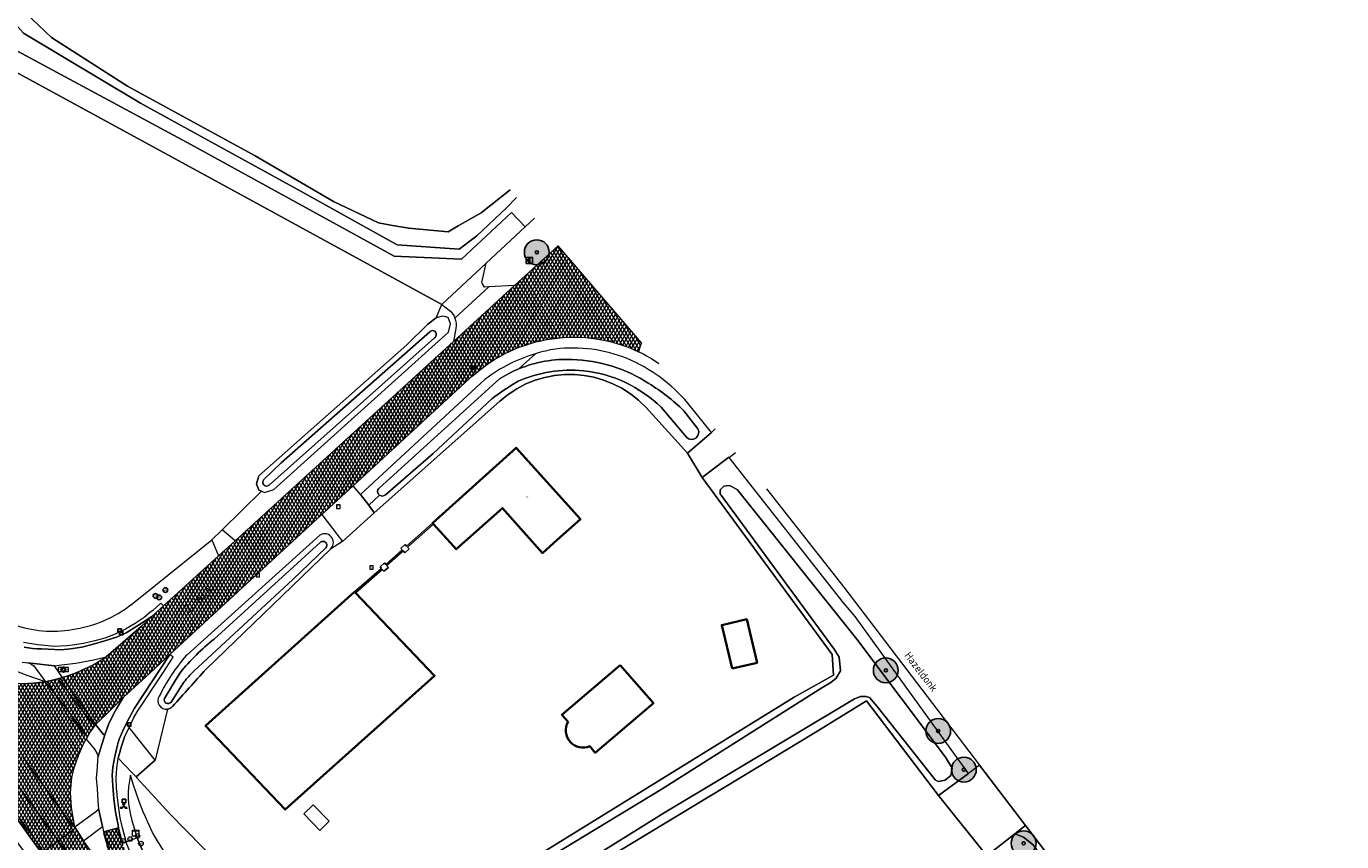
# Model space of a CAD drawing. Header units: metres. Extents: x 101608 to 104514, y 400798 to 405846.
# Tile 80 of 112: x 102629 to 102840, y 404577 to 404708. Entities that reach past the tile are written whole.
import ezdxf
from ezdxf.enums import TextEntityAlignment as Align

# ---------------------------------------------------------------- set-up
doc = ezdxf.new("R2010")
doc.units = ezdxf.units.M
for name, color, linetype, lineweight in [('B-WE-GR-BOOM-A', 63, 'Continuous', 25), ('B-WE-GR-BOOM-S', 90, 'Continuous', 25), ('B-WE-GR-GRAS-GV', 60, 'Continuous', 13), ('B-WE-GR-GROENVOORZIENING-GV', 80, 'Continuous', 18), ('B-WE-GW-TALUD_KRUIN-G', 90, 'Continuous', 18), ('B-WE-IE-MEUBILAIR_WEGMEUBILAIR-S', 7, 'Continuous', 25), ('B-WE-IE-MEUBILAIR_WEGMEUBILAIR_VERKEERSBORD-S', 7, 'Continuous', 25), ('B-WE-IE-TERREINAFSCHEIDING_KUNSTMATIG_MUUR-GV', 90, 'Continuous', 18), ('B-WE-KL-DATA-S', 90, 'Continuous', 25), ('B-WE-KL-ET_LS_OV_LICHTMAST-S', 190, 'Continuous', 25), ('B-WE-OG-BEBOUWING-GV', 7, 'Continuous', 35), ('B-WE-OG-BEBOUWING-T18', 7, 'Continuous', 18), ('B-WE-OG-BEBOUWING_BASSIN-GV', 7, 'Continuous', 35), ('B-WE-OG-BEBOUWING_OVERBOUWING-GV', 7, 'Continuous', 18), ('B-WE-OG-TERREIN_ERF-GV', 7, 'Continuous', 18), ('B-WE-OG-TOPOGRAFIE-T18', 7, 'Continuous', 18), ('B-WE-OG-WATER-GV', 130, 'Continuous', 18), ('B-WE-OG-WATER_SLOOT-GV', 120, 'Continuous', 18), ('B-WE-RI-GWA_KOLK-S', 30, 'Continuous', 25), ('B-WE-RI-GWA_RIOOLPUT-S', 30, 'Continuous', 25), ('B-WE-VH-GESLOTENVERHARDING_ASFALT-A-500', 12, 'Continuous', 18), ('B-WE-VH-KANTVERHARDING-G', 60, 'Continuous', 18), ('B-WE-VH-ONVERHARD-GV', 252, 'Continuous', 18), ('B-WE-VH-VERHARDING_ASFALT-GV', 252, 'Continuous', 18), ('B-WE-VH-VERHARDING_BEDRIJFSVLOERPLAAT-GV', 252, 'Continuous', 18), ('B-WE-VH-VERHARDING_BETONSTRAATSTEEN-GV', 252, 'Continuous', 18), ('B-WE-VH-VERHARDING_STRAATBAKSTEEN-GV', 252, 'Continuous', 18), ('B-WE-VH-VERHARDING_TEGEL-GV', 252, 'Continuous', 18), ('B-WE-VW-AFSLUITPAAL-S', 7, 'Continuous', 25), ('B-WE-VW-MARKERING_PICTOGRAM-G', 7, 'Continuous', 18)]:
    doc.layers.add(name, color=color, linetype=linetype, lineweight=lineweight)
doc.styles.add('NLCS-ISO', font='NLCS-ISO.ttf')
doc.styles.add('NLCS-ISO-M250-T18', font='NLCS-ISO.ttf', dxfattribs={"height": 0.45})
pattern_1 = [(59.99999999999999, (0, 0), (-0.4330127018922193, 0.2500000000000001), []), (120, (0, 0), (-0.4330127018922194, -0.2499999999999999), [])]

# ---------------------------------------------------------------- blocks, each defined once
blk = doc.blocks.new('SIE-WEG_VERKEERSBORD-SO')
at = {"color": 0, "linetype": 'ByBlock', "lineweight": -2}
blk.add_lwpolyline([(-1.125, -1.125), (1.125, -1.125), (1.125, 1.125), (-1.125, 1.125)], close=True, dxfattribs=at)
at = {"color": 0, "linetype": 'ByBlock', "lineweight": -2, "style": 'NLCS-ISO'}
blk.add_text('vb', height=1.5, dxfattribs=at).set_placement((0, 0), align=Align.MIDDLE_CENTER)
blk = doc.blocks.new('SIE-WEG_VERKEERSBORD_STRAATNAAM-SO')
at = {"color": 0, "linetype": 'ByBlock', "lineweight": 18}
blk.add_lwpolyline([(-3.25, -1.25), (3.25, -1.25), (3.25, 1.25), (-3.25, 1.25)], close=True, dxfattribs=at)
at = {"color": 0, "linetype": 'ByBlock', "lineweight": 18, "style": 'NLCS-ISO'}
blk.add_text('straat', height=1.5, dxfattribs=at).set_placement((0, 0.1518929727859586), align=Align.MIDDLE_CENTER)
blk = doc.blocks.new('SIE-WEG_VERKEERSBORD_WEGWIJZER-SO')
at = {"linetype": 'ByBlock', "lineweight": -2}
h = blk.add_hatch(color=0, dxfattribs=at)
h.dxf.hatch_style = 1
h.paths.add_polyline_path([(0.5, 1), (0, 2), (-0.5, 1)])
h = blk.add_hatch(color=0, dxfattribs=at)
h.dxf.hatch_style = 1
h.paths.add_polyline_path([(-1.383974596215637, -0.2216878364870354), (-2.000000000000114, -1.154700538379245), (-0.8839745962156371, -1.087713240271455)])
h = blk.add_hatch(color=0, dxfattribs=at)
h.dxf.hatch_style = 1
h.paths.add_polyline_path([(1.383974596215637, -0.2216878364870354), (2.000000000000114, -1.154700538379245), (0.8839745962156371, -1.087713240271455)])
at = {"color": 0, "linetype": 'ByBlock', "lineweight": -2}
for points in [[(-1.133974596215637, -0.6547005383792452), (0, 0)], [(0, 1), (0, 0)], [(1.133974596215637, -0.6547005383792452), (0, 0)]]:
    blk.add_lwpolyline(points, dxfattribs=at)
for points in [[(0.5, 1), (0, 2), (-0.5, 1)], [(-1.383974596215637, -0.2216878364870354), (-2.000000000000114, -1.154700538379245), (-0.8839745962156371, -1.087713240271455)], [(1.383974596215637, -0.2216878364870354), (2.000000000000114, -1.154700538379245), (0.8839745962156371, -1.087713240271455)]]:
    blk.add_lwpolyline(points, close=True, dxfattribs=at)
blk = doc.blocks.new('SIE-WEG_VERKEERSBORD_INFORMATIE-SO')
at = {"linetype": 'ByBlock', "lineweight": -2}
h = blk.add_hatch(color=0, dxfattribs=at)
h.dxf.hatch_style = 1
h.paths.add_polyline_path([(0.31640625, 0.4893749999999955), (-0.8226562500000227, 0.4893749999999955), (-0.8226562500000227, 0.1940624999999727), (-0.31640625, 0.1940624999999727), (-0.31640625, -1.620000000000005), (0.31640625, -1.620000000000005)])
h = blk.add_hatch(color=0, dxfattribs=at)
h.dxf.hatch_style = 1
edge = h.paths.add_edge_path()
edge.add_arc((0, 1.246607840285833), 0.3733921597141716, 0, 360)
at = {"color": 0, "linetype": 'ByBlock', "lineweight": -2}
for points in [[(-2, -2), (2, -2), (2, 2), (-2, 2)], [(0.31640625, 0.4893749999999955), (-0.8226562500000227, 0.4893749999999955), (-0.8226562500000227, 0.1940624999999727), (-0.31640625, 0.1940624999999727), (-0.31640625, -1.620000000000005), (0.31640625, -1.620000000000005)]]:
    blk.add_lwpolyline(points, close=True, dxfattribs=at)
blk.add_circle((0, 1.246607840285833), 0.3733921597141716, dxfattribs=at)
blk = doc.blocks.new('SKL-DATA_KAST-SO')
at = {"color": 0, "linetype": 'ByBlock', "lineweight": 18}
for points in [[(-2, 2), (2, 2), (2, 1.680000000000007), (-2, 1.680000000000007)], [(-2, 1.520000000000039), (2, 1.520000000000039), (2, -2), (-2, -2)]]:
    blk.add_lwpolyline(points, close=True, dxfattribs=at)
blk = doc.blocks.new('SVW-AFSLUITPAAL-SO')
at = {"lineweight": 18}
blk.add_circle((0, 0), 1.5, dxfattribs=at)
at = {"lineweight": 18, "style": 'NLCS-ISO'}
blk.add_text('af', height=1.8, dxfattribs=at).set_placement((0, 0), align=Align.MIDDLE_CENTER)
blk = doc.blocks.new('SKL-ET_OV_LICHTMAST-SO')
at = {"color": 0, "linetype": 'ByBlock', "lineweight": -2}
for points in [[(-1.25, 0), (-2, 0)], [(-1.41421356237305, 1.414213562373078), (-0.8838834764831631, 0.8838834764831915)], [(0, 2), (0, 1.25)], [(0.88388347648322, 0.8838834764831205), (1.414213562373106, 1.414213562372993)], [(2, 0), (1.25, 0)], [(-1.414213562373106, -1.414213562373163), (-0.8838834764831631, -0.88388347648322)], [(0, -1.25), (0, -2)], [(0.8838834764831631, -0.8838834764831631), (1.414213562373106, -1.414213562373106)]]:
    blk.add_lwpolyline(points, dxfattribs=at)
blk.add_circle((0, 0), 1, dxfattribs=at)
blk = doc.blocks.new('SIE-WEG_PAAL_VERKEERSBORD-SO')
at = {"color": 0, "linetype": 'ByBlock', "lineweight": -2}
blk.add_circle((0, 0), 1.5, dxfattribs=at)
at = {"color": 0, "linetype": 'ByBlock', "lineweight": -2, "style": 'NLCS-ISO'}
blk.add_text('vb', height=1.5, dxfattribs=at).set_placement((0, 0.1317113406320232), align=Align.MIDDLE_CENTER)
blk = doc.blocks.new('SRI-KOLK-SO')
at = {"color": 0, "linetype": 'ByBlock', "lineweight": -2}
blk.add_lwpolyline([(-1.125, -1.125), (1.125, -1.125), (1.125, 1.125), (-1.125, 1.125)], close=True, dxfattribs=at)
at = {"color": 0, "linetype": 'ByBlock', "lineweight": -2, "style": 'NLCS-ISO'}
blk.add_text('k', height=1.5, dxfattribs=at).set_placement((0, 0), align=Align.MIDDLE_CENTER)
blk = doc.blocks.new('SRI-PUT_INSPECTIEPUT_RIOOLPUT-SO')
at = {"color": 0, "linetype": 'ByBlock', "lineweight": 18}
blk.add_lwpolyline([(-1.125, -1.125), (1.125, -1.125), (1.125, 1.125), (-1.125, 1.125)], close=True, dxfattribs=at)
at = {"color": 0, "linetype": 'ByBlock', "lineweight": 18, "style": 'NLCS-ISO'}
blk.add_text('r', height=1.5, dxfattribs=at).set_placement((0, 0.2827765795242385), align=Align.MIDDLE_CENTER)
blk = doc.blocks.new('SGR-BOOM_01-SO')
at = {"layer": 'B-WE-GR-BOOM-A'}
h = blk.add_hatch(color=256, dxfattribs=at)
h.dxf.hatch_style = 1
edge = h.paths.add_edge_path()
edge.add_arc((0, 0), 2, 0, 360)
at = {"color": 0, "linetype": 'ByBlock', "lineweight": -2}
for radius in [2, 0.25]:
    blk.add_circle((0, 0), radius, dxfattribs=at)

msp = doc.modelspace()

# ---------------------------------------------------------------- hatches: boundary and pattern name
at = {"layer": 'B-WE-VH-GESLOTENVERHARDING_ASFALT-A-500'}
h = msp.add_hatch(dxfattribs=at)
h.set_pattern_fill('AVH-ASFALT-SOD', color=256, scale=0.5, pattern_type=2)
h.set_pattern_definition(pattern_1)
edge = h.paths.add_edge_path()
edge.add_line((102714.3990194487, 404672.5460867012), (102707.395, 404666.147))
edge.add_line((102707.395, 404666.147), (102698.791, 404658.286))
edge.add_line((102698.791, 404658.286), (102697.579, 404657.179))
edge.add_line((102697.579, 404657.179), (102662.473, 404625.106))
edge.add_line((102662.473, 404625.106), (102659.813, 404622.676))
edge.add_line((102659.813, 404622.676), (102650.939, 404614.619))
edge.add_line((102650.939, 404614.619), (102650.421, 404614.145))
edge.add_line((102650.421, 404614.145), (102649.09, 404612.936))
edge.add_line((102649.09, 404612.936), (102647.388, 404611.391))
edge.add_line((102647.388, 404611.391), (102644.446, 404608.793))
edge.add_line((102644.446, 404608.793), (102641.722, 404606.453))
edge.add_line((102641.722, 404606.453), (102641.468, 404606.235))
edge.add_line((102641.468, 404606.235), (102640.579, 404605.685))
edge.add_line((102640.579, 404605.685), (102639.668, 404605.172))
edge.add_line((102639.668, 404605.172), (102638.759, 404604.707))
edge.add_line((102638.759, 404604.707), (102637.831, 404604.278))
edge.add_line((102637.831, 404604.278), (102636.888, 404603.887))
edge.add_line((102636.888, 404603.887), (102636.061, 404603.55))
edge.add_line((102636.061, 404603.55), (102635.219, 404603.252))
edge.add_line((102635.219, 404603.252), (102634.698, 404603.094))
edge.add_line((102634.698, 404603.094), (102640.028, 404595.542))
edge.add_line((102640.028, 404595.542), (102640.795, 404596.319))
edge.add_line((102640.795, 404596.319), (102641.829, 404597.289))
edge.add_line((102641.829, 404597.289), (102643.108, 404598.572))
edge.add_line((102643.108, 404598.572), (102644.456, 404599.878))
edge.add_line((102644.456, 404599.878), (102648.708, 404603.76))
edge.add_line((102648.708, 404603.76), (102651.959, 404606.834))
edge.add_line((102651.959, 404606.834), (102655.492, 404610.095))
edge.add_line((102655.492, 404610.095), (102676.411, 404629.343))
edge.add_line((102676.411, 404629.343), (102681.44, 404633.97))
edge.add_line((102681.44, 404633.97), (102700.1, 404651.14))
edge.add_arc((102716.1344729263, 404634.2922657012), 23.25834200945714, 131.2866503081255, 133.5832171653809, ccw=False)
edge.add_arc((102716.9143723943, 404633.4436074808), 24.41065131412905, 98.22776357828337, 131.3478247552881, ccw=False)
edge.add_arc((102716.9045507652, 404633.4608292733), 24.39220230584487, 64.72532986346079, 98.21071979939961, ccw=False)
edge.add_arc((102735.4201416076, 404653.6102011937), 8.322751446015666, 156.511354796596, 166.7484375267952, ccw=False)
edge.add_line((102727.7870210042, 404656.9273779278), (102714.3990194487, 404672.5460867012))
h = msp.add_hatch(dxfattribs=at)
h.set_pattern_fill('AVH-ASFALT-SOD', color=256, scale=0.5, pattern_type=2)
h.set_pattern_definition(pattern_1)
h.paths.add_polyline_path([(102634.698, 404603.094), (102633.522, 404602.785), (102631.956, 404602.427), (102630.068, 404602.2), (102628.176, 404602.118), (102626.725, 404602.346), (102625.311, 404602.644), (102623.925, 404603.081), (102622.243, 404603.828), (102620.564, 404604.651), (102618.87, 404605.439), (102618.102, 404605.937), (102617.236, 404606.505), (102616.458, 404607.193), (102617.562, 404605.149), (102626.434, 404592.944), (102628.421, 404590.211), (102628.992, 404589.44), (102636.33, 404579.277), (102636.699, 404579.044), (102636.455, 404580.254), (102636.151, 404582.231), (102635.978, 404584.605), (102636.195, 404587.032), (102636.631, 404588.774), (102637.258, 404590.574), (102638.013, 404592.32), (102638.518, 404593.218), (102639.179, 404594.395), (102640.028, 404595.542)])
h = msp.add_hatch(dxfattribs=at)
h.set_pattern_fill('AVH-ASFALT-SOD', color=256, scale=0.5, pattern_type=2)
h.set_pattern_definition(pattern_1)
h.paths.add_polyline_path([(102638.067, 404576.847), (102636.699, 404579.044), (102636.33, 404579.277), (102628.992, 404589.44), (102628.421, 404590.211), (102626.434, 404592.944), (102623.734, 404590.998), (102627.31, 404586.039), (102633.289, 404577.826), (102635.867, 404574.294), (102643.066, 404564.336), (102649.192, 404555.925), (102655.235, 404547.579), (102662.93, 404536.944), (102667.855, 404530.152), (102677.041, 404517.444), (102682.31, 404510.181), (102684.751, 404511.934), (102684.89, 404512.033), (102684.562, 404512.488), (102669.106, 404533.867), (102660.932, 404545.113), (102650.482, 404559.442), (102646.828, 404564.435), (102646.945, 404564.551), (102645.417, 404566.7)])
h = msp.add_hatch(dxfattribs=at)
h.set_pattern_fill('AVH-ASFALT-SOD', color=256, scale=0.5, pattern_type=2)
h.set_pattern_definition(pattern_1)
h.paths.add_polyline_path([(102623.734, 404590.998), (102621.397, 404589.313), (102621.096, 404589.096), (102622.034, 404587.816), (102625.058, 404583.614), (102627.016, 404580.877), (102630.218, 404576.446), (102631.32, 404574.929), (102632.958, 404572.654), (102642.886, 404558.999), (102653.7, 404544.021), (102654.375, 404543.102), (102664.44, 404529.247), (102675.91, 404513.495), (102679.556, 404508.454), (102679.676, 404508.29), (102679.948, 404508.485), (102682.31, 404510.181), (102677.041, 404517.444), (102667.855, 404530.152), (102662.93, 404536.944), (102655.235, 404547.579), (102649.192, 404555.925), (102643.066, 404564.336), (102635.867, 404574.294), (102633.289, 404577.826), (102627.31, 404586.039)])
h = msp.add_hatch(dxfattribs=at)
h.set_pattern_fill('AVH-ASFALT-SOD', color=256, scale=0.5, pattern_type=2)
h.set_pattern_definition(pattern_1)
h.paths.add_polyline_path([(102644.399, 404576.51), (102644.035, 404577.592), (102643.732, 404578.93), (102641.277, 404578.319), (102641.525, 404577.313), (102642.139, 404575.199), (102643.151, 404572.906), (102644.582, 404570.358), (102645.846, 404568.406), (102647.714, 404565.611), (102650.748, 404561.407), (102659.71, 404549.135), (102667.633, 404538.23), (102675.758, 404527.007), (102684.224, 404515.347), (102686.039, 404512.859), (102686.172, 404512.954), (102687.697, 404514.049), (102687.856, 404514.163), (102683.08, 404520.728), (102674.99, 404531.858), (102672.565, 404535.19), (102671.988, 404535.982), (102662.782, 404548.681), (102654.704, 404559.732), (102650.865, 404565.011), (102648.398, 404568.53), (102647.319, 404570.17), (102646.152, 404572.183), (102645.548, 404573.502), (102645.009, 404574.75)])

# ---------------------------------------------------------------- linework, layer by layer
at = {"layer": 'B-WE-GR-GRAS-GV'}
for points in [[(102698.327, 404675.754), (102696.699, 404674.816), (102690.369, 404675.381), (102687.792, 404675.841), (102685.501, 404676.251), (102678.302, 404679.695), (102665.696, 404687.016), (102645.16, 404698.226), (102634.422, 404705.075), (102632.911, 404706.039), (102623.692, 404714.808)], [(102626.64, 404708.72), (102628.441, 404706.78), (102647.266, 404695.507), (102672.234, 404681.785), (102688.52, 404672.709), (102698.498, 404672.024), (102701.346, 404674.139), (102706.039, 404678.613), (102707.728505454, 404680.3280409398)]]:
    msp.add_lwpolyline(points, dxfattribs=at)
at = {"layer": 'B-WE-GR-GRAS-GV', "flags": 128}
msp.add_lwpolyline([(102706.6878630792, 404681.5420750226), (102702.006, 404677.875), (102698.327, 404675.754)], dxfattribs=at)
at = {"layer": 'B-WE-GR-GROENVOORZIENING-GV', "flags": 128}
msp.add_lwpolyline([(102837.552, 404510.013), (102840.385, 404512.072), (102824.793, 404533.073), (102789.547, 404579.337), (102787.852, 404577.97), (102789.229, 404577.425), (102790.753, 404576.209), (102801.854, 404560.728), (102826.011, 404527.525), (102829.218, 404522.536)], dxfattribs=at)
at = {"layer": 'B-WE-GW-TALUD_KRUIN-G', "flags": 128}
for points in [[(102592.53, 404751.932), (102593.87, 404749.006), (102606.418, 404732.841), (102616.982, 404719.118), (102625.887, 404709.53), (102626.64, 404708.72), (102628.441, 404706.78), (102647.266, 404695.507), (102672.234, 404681.785), (102688.52, 404672.709), (102698.498, 404672.024), (102701.346, 404674.139), (102706.039, 404678.613), (102707.728505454, 404680.3280409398)], [(102651.225, 404574.85), (102649.99, 404576.866), (102649.188, 404578.175), (102648.418, 404579.825), (102648.046, 404580.692), (102647.7, 404581.499), (102647.033, 404583.193), (102646.532, 404584.579), (102646.065, 404585.976), (102645.633, 404587.385), (102645.459, 404586.472), (102645.343, 404585.55), (102645.285, 404584.623), (102645.285, 404583.694), (102645.341, 404582.791), (102645.452, 404581.893), (102645.618, 404581.003), (102645.837, 404580.126), (102646.11, 404579.263), (102646.505, 404577.962), (102646.736, 404577.343), (102647.63, 404575.132)]]:
    msp.add_lwpolyline(points, dxfattribs=at)
at = {"layer": 'B-WE-IE-TERREINAFSCHEIDING_KUNSTMATIG_MUUR-GV', "flags": 128}
msp.add_lwpolyline([(102694.221, 404627.95), (102690.043, 404624.258), (102689.829, 404624.5), (102689.117, 404623.871), (102689.331, 404623.629), (102686.688, 404621.294), (102686.474, 404621.536), (102685.762, 404620.906), (102685.976, 404620.664), (102681.682, 404616.87), (102681.821, 404616.713), (102686.115, 404620.507), (102686.39, 404620.196), (102687.102, 404620.825), (102686.827, 404621.136), (102689.47, 404623.472), (102689.745, 404623.16), (102690.457, 404623.789), (102690.182, 404624.101), (102694.362, 404627.794)], close=True, dxfattribs=at)
at = {"layer": 'B-WE-OG-BEBOUWING-GV', "flags": 128}
for points in [[(102694.362, 404627.794), (102697.571, 404624.24), (102698.023, 404623.734), (102705.429, 404630.359), (102711.894, 404623.132), (102714.25, 404625.24), (102717.971, 404628.58), (102707.671, 404640.06), (102694.221, 404627.95)], [(102681.682, 404616.87), (102657.7, 404595.33), (102670.532, 404581.87), (102694.522, 404603.407), (102681.821, 404616.713)], [(102742.354, 404604.546), (102746.376, 404605.496), (102744.725, 404612.485), (102740.703, 404611.535)]]:
    msp.add_lwpolyline(points, close=True, dxfattribs=at)
at = {"layer": 'B-WE-OG-BEBOUWING_BASSIN-GV', "flags": 128}
for points in [[(102724.371, 404605.077), (102715.008, 404597.113), (102716, 404595.993)], [(102719.486, 404592.049), (102720.364, 404591.006), (102729.728, 404598.97), (102724.371, 404605.077)]]:
    msp.add_lwpolyline(points, dxfattribs=at)
at = {"layer": 'B-WE-OG-BEBOUWING_BASSIN-GV'}
msp.add_lwpolyline([(102716, 404595.993, 0.7174992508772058), (102719.486, 404592.049)], format="xyb", dxfattribs=at)
at = {"layer": 'B-WE-OG-BEBOUWING_OVERBOUWING-GV', "flags": 128}
msp.add_lwpolyline([(102676.072, 404578.53), (102677.566, 404579.983), (102675.004, 404582.615), (102673.511, 404581.163)], close=True, dxfattribs=at)
at = {"layer": 'B-WE-OG-TERREIN_ERF-GV', "flags": 128}
for points in [[(102623.7377908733, 404781.8587236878), (102599.384, 404762.525), (102591.182, 404756.286), (102589.833, 404755.26), (102592.53, 404751.932), (102597.441, 404746.541), (102614.91, 404724.049), (102616.626, 404722.007), (102620.164, 404717.796), (102623.692, 404714.808), (102632.911, 404706.039), (102634.422, 404705.075), (102645.16, 404698.226), (102665.696, 404687.016), (102678.302, 404679.695), (102685.501, 404676.251), (102687.792, 404675.841), (102690.369, 404675.381), (102696.699, 404674.816), (102698.327, 404675.754), (102702.006, 404677.875), (102706.6878630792, 404681.5420750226)], [(102707.728505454, 404680.3280409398), (102706.039, 404678.613), (102701.346, 404674.139), (102698.498, 404672.024), (102688.52, 404672.709), (102672.234, 404681.785), (102647.266, 404695.507), (102628.441, 404706.78), (102626.64, 404708.72), (102625.887, 404709.53), (102616.982, 404719.118), (102606.418, 404732.841), (102593.87, 404749.006), (102592.53, 404751.932), (102589.833, 404755.26), (102579.053, 404747.06), (102564.855, 404736.745)], [(102705.042, 404647.59), (102684.841, 404629.61), (102679.746, 404624.987), (102677.777, 404623.776), (102657.793, 404604.438)], [(102783.352, 404574.45), (102775.581, 404584.12), (102763.972, 404599.37), (102755.752, 404594.26), (102685.381, 404551.78), (102681.96, 404556.49), (102752.351, 404599.95), (102758.662, 404603.5), (102758.481, 404606.81), (102737.542, 404635.27), (102735.181, 404639.22), (102728.542, 404646.521)], [(102716, 404595.993), (102715.008, 404597.113), (102724.371, 404605.077)], [(102724.371, 404605.077), (102729.728, 404598.97), (102720.364, 404591.006), (102719.486, 404592.049)], [(102651.606, 404598.029), (102649.598, 404589.841), (102646.528, 404587.114), (102646.645, 404586.99), (102648.434, 404585.041), (102652.006, 404581.149), (102659.823, 404573.14)]]:
    msp.add_lwpolyline(points, dxfattribs=at)
at = {"layer": 'B-WE-OG-TERREIN_ERF-GV'}
msp.add_lwpolyline([(102646.388, 404615.336), (102649.634, 404617.954), (102658.707, 404625.271), (102660.36, 404626.892), (102666.676, 404633.081), (102666.263, 404633.242), (102665.883, 404634.257), (102665.956, 404634.499), (102666.266, 404635.53), (102690.077, 404656.598), (102693.467, 404659.944), (102694.804, 404660.944), (102695.681, 404663.11), (102676.76, 404673.48), (102665.302, 404679.715), (102621.084, 404703.818), (102623.214, 404706.1), (102655.322, 404688.82), (102688.042, 404670.86), (102698.872, 404670.4), (102706.896, 404677.883), (102709.124, 404675.595), (102710.6058701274, 404676.9712501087)], dxfattribs=at)
for points in [[(102728.542, 404646.521, 0.4082969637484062), (102705.042, 404647.59)], [(102636.83, 404610.925, 0.132437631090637), (102646.388, 404615.336)], [(102627.424, 404611.429, 0.123949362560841), (102636.83, 404610.925)], [(102657.793, 404604.438, 0.002420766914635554), (102652.396, 404598.433)], [(102652.396, 404598.433, -0.1663646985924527), (102651.606, 404598.029)], [(102719.486, 404592.049, -0.7174992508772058), (102716, 404595.993)]]:
    msp.add_lwpolyline(points, format="xyb", dxfattribs=at)
at = {"layer": 'B-WE-OG-TERREIN_ERF-GV', "flags": 128}
for points in [[(102681.821, 404616.713), (102694.522, 404603.407), (102670.532, 404581.87), (102657.7, 404595.33), (102681.682, 404616.87), (102685.976, 404620.664), (102685.762, 404620.906), (102686.474, 404621.536), (102686.688, 404621.294), (102689.331, 404623.629), (102689.117, 404623.871), (102689.829, 404624.5), (102690.043, 404624.258), (102694.221, 404627.95), (102707.671, 404640.06), (102717.971, 404628.58), (102714.25, 404625.24), (102711.894, 404623.132), (102705.429, 404630.359), (102698.023, 404623.734), (102697.571, 404624.24), (102694.362, 404627.794), (102690.182, 404624.101), (102690.457, 404623.789), (102689.745, 404623.16), (102689.47, 404623.472), (102686.827, 404621.136), (102687.102, 404620.825), (102686.39, 404620.196), (102686.115, 404620.507)], [(102742.354, 404604.546), (102740.703, 404611.535), (102744.725, 404612.485), (102746.376, 404605.496)]]:
    msp.add_lwpolyline(points, close=True, dxfattribs=at)
at = {"layer": 'B-WE-OG-WATER-GV', "flags": 128}
for points in [[(102693.753, 404658.709), (102669.846, 404637.627), (102667.086, 404634.946)], [(102667.91, 404634.033), (102686.037, 404650.178), (102694.519, 404657.769)], [(102704.965, 404651.139), (102686.805, 404634.622), (102685.602, 404633.565)], [(102686.621, 404632.508), (102694.322, 404639.165), (102703.72, 404647.919)], [(102730.95, 404646.594), (102735.023, 404641.758)], [(102736.869, 404643.095), (102734.599, 404646.027)], [(102689.222, 404555.025), (102731.429, 404581.327), (102762.024, 404599.702), (102762.989, 404600.053), (102763.95, 404600.065), (102764.482, 404599.892), (102765.671, 404598.438), (102775.068, 404586.613), (102775.577, 404586.387), (102776.628, 404586.613), (102777.541, 404587.35), (102777.746, 404588.56), (102776.669, 404590.282), (102762.424, 404609.271), (102743.21, 404633.362), (102741.973, 404633.981), (102741.044, 404633.867), (102740.459, 404633.282), (102740.473, 404632.685), (102758.759, 404607.7), (102759.6, 404606.404), (102759.775, 404604.18), (102759.1, 404602.991), (102758.262, 404602.31), (102756.811, 404601.459), (102730.942, 404585.116), (102684.269, 404556.774)], [(102676.152, 404624.824), (102659.074, 404609.305)], [(102655.823, 404604.123), (102671.724, 404618.864), (102677.067, 404623.984)], [(102653.61, 404603.865), (102652.9, 404602.69), (102651.113, 404599.732)], [(102652.177, 404599.176), (102654.24, 404602.362)]]:
    msp.add_lwpolyline(points, dxfattribs=at)
at = {"layer": 'B-WE-OG-WATER-GV'}
for points in [[(102694.519, 404657.769, 1.149131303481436), (102693.753, 404658.709)], [(102716.634, 404654.27, 0.1096262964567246), (102708.102, 404652.773)], [(102728.996, 404650.405, 0.1365807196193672), (102716.634, 404654.27)], [(102708.102, 404652.773, 0.04437745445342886), (102704.965, 404651.139)], [(102707.966, 404650.8, -0.1226031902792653), (102718.49, 404652.466)], [(102718.49, 404652.466, -0.1651031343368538), (102730.95, 404646.594)], [(102703.72, 404647.919, -0.027081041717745), (102707.966, 404650.8)], [(102734.599, 404646.027, 0.05578952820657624), (102728.996, 404650.405)], [(102735.023, 404641.758, 0.8784252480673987), (102736.869, 404643.095)], [(102667.086, 404634.946, 0.950622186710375), (102667.91, 404634.033)], [(102685.602, 404633.565, 0.4807112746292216), (102685.697, 404632.422)], [(102685.697, 404632.422, 0.3553294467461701), (102686.621, 404632.508)], [(102677.157, 404624.68, 0.5194317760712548), (102676.152, 404624.824)], [(102677.067, 404623.984, 0.3103574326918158), (102677.157, 404624.68)], [(102659.074, 404609.305, 0.05208914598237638), (102653.61, 404603.865)], [(102654.24, 404602.362, -0.03995873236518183), (102655.823, 404604.123)], [(102651.113, 404599.732, 0.8801176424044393), (102652.177, 404599.176)]]:
    msp.add_lwpolyline(points, format="xyb", dxfattribs=at)
at = {"layer": 'B-WE-OG-WATER_SLOOT-GV', "flags": 128}
for points in [[(102665.956, 404634.499), (102665.883, 404634.257), (102666.263, 404633.242), (102666.676, 404633.081), (102667.171, 404632.887), (102668.672, 404633.377), (102696.777, 404658.658), (102697.105, 404659.98), (102696.723, 404661.02), (102696.117, 404661.156), (102695.826, 404661.22), (102694.804, 404660.944), (102693.467, 404659.944), (102690.077, 404656.598), (102666.266, 404635.53)], [(102775.581, 404584.12), (102780.4, 404587.651), (102762.151, 404612.91), (102760.281, 404615.14), (102741.89, 404638.508), (102741.841, 404638.57), (102737.542, 404635.27), (102758.481, 404606.81), (102758.662, 404603.5), (102752.351, 404599.95), (102681.96, 404556.49), (102685.381, 404551.78), (102755.752, 404594.26), (102763.972, 404599.37)]]:
    msp.add_lwpolyline(points, close=True, dxfattribs=at)
for points in [[(102667.086, 404634.946), (102669.846, 404637.627), (102693.753, 404658.709)], [(102694.519, 404657.769), (102686.037, 404650.178), (102667.91, 404634.033)], [(102710.773, 404655.202), (102709.246, 404653.818), (102708.102, 404652.773)], [(102708.102, 404652.773), (102709.246, 404653.818), (102710.773, 404655.202)], [(102702.671, 404651.1), (102682.642, 404632.56), (102683.935, 404630.825), (102685.697, 404632.422)], [(102685.602, 404633.565), (102686.805, 404634.622), (102704.965, 404651.139)], [(102685.697, 404632.422), (102683.935, 404630.825), (102684.841, 404629.61), (102705.042, 404647.59)], [(102703.72, 404647.919), (102694.322, 404639.165), (102686.621, 404632.508)], [(102728.542, 404646.521), (102735.181, 404639.22), (102739.031, 404642.55), (102735.249, 404647.243)], [(102735.023, 404641.758), (102730.95, 404646.594)], [(102734.599, 404646.027), (102736.869, 404643.095)], [(102684.269, 404556.774), (102730.942, 404585.116), (102756.811, 404601.459), (102758.262, 404602.31), (102759.1, 404602.991), (102759.775, 404604.18), (102759.6, 404606.404), (102758.759, 404607.7), (102740.473, 404632.685), (102740.459, 404633.282), (102741.044, 404633.867), (102741.973, 404633.981), (102743.21, 404633.362), (102762.424, 404609.271), (102776.669, 404590.282), (102777.746, 404588.56), (102777.541, 404587.35), (102776.628, 404586.613), (102775.577, 404586.387), (102775.068, 404586.613), (102765.671, 404598.438), (102764.482, 404599.892), (102763.95, 404600.065), (102762.989, 404600.053), (102762.024, 404599.702), (102731.429, 404581.327), (102689.222, 404555.025)], [(102676.062, 404626.004), (102654.767, 404606.786), (102654.594, 404606.65)], [(102659.074, 404609.305), (102676.152, 404624.824)], [(102677.067, 404623.984), (102671.724, 404618.864), (102655.823, 404604.123)], [(102657.793, 404604.438), (102677.777, 404623.776)], [(102651.113, 404599.732), (102652.9, 404602.69), (102653.61, 404603.865)], [(102654.24, 404602.362), (102652.177, 404599.176)], [(102787.852, 404577.97), (102783.352, 404574.45), (102825.415, 404516.032), (102829.141, 404518.924)], [(102829.218, 404522.536), (102826.011, 404527.525), (102801.854, 404560.728), (102790.753, 404576.209), (102789.229, 404577.425), (102787.852, 404577.97)]]:
    msp.add_lwpolyline(points, dxfattribs=at)
at = {"layer": 'B-WE-OG-WATER_SLOOT-GV'}
for points in [[(102693.753, 404658.709, -1.149131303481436), (102694.519, 404657.769)], [(102713.96, 404655.94, 0.03196228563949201), (102710.773, 404655.202)], [(102725.498, 404654.421, 0.1255764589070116), (102713.96, 404655.94)], [(102710.773, 404655.202, 0.08903696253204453), (102702.671, 404651.1)], [(102708.102, 404652.773, -0.1096262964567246), (102716.634, 404654.27)], [(102716.634, 404654.27, -0.1365807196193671), (102728.996, 404650.405)], [(102735.249, 404647.243, 0.1160760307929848), (102725.498, 404654.421)], [(102704.965, 404651.139, -0.04437745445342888), (102708.102, 404652.773)], [(102705.042, 404647.59, -0.4082969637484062), (102728.542, 404646.521)], [(102718.49, 404652.466, 0.1226031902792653), (102707.966, 404650.8)], [(102730.95, 404646.594, 0.1651031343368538), (102718.49, 404652.466)], [(102707.966, 404650.8, 0.02708104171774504), (102703.72, 404647.919)], [(102728.996, 404650.405, -0.05578952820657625), (102734.599, 404646.027)], [(102736.869, 404643.095, -0.8784252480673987), (102735.023, 404641.758)], [(102667.91, 404634.033, -0.9506221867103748), (102667.086, 404634.946)], [(102685.697, 404632.422, -0.4807112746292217), (102685.602, 404633.565)], [(102686.621, 404632.508, -0.3553294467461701), (102685.697, 404632.422)], [(102678.088, 404625.524, 0.4422197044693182), (102676.062, 404626.004)], [(102676.152, 404624.824, -0.5194317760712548), (102677.157, 404624.68)], [(102677.157, 404624.68, -0.3103574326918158), (102677.067, 404623.984)], [(102677.777, 404623.776, 0.3554126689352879), (102678.088, 404625.524)], [(102653.61, 404603.865, -0.05208914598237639), (102659.074, 404609.305)], [(102654.594, 404606.65, 0.06439895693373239), (102650.271, 404600.127)], [(102652.396, 404598.433, -0.002420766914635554), (102657.793, 404604.438)], [(102655.823, 404604.123, 0.03995873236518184), (102654.24, 404602.362)], [(102650.271, 404600.127, 0.6446379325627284), (102651.606, 404598.029)], [(102652.177, 404599.176, -0.8801176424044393), (102651.113, 404599.732)], [(102651.606, 404598.029, 0.1663646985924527), (102652.396, 404598.433)]]:
    msp.add_lwpolyline(points, format="xyb", dxfattribs=at)
at = {"layer": 'B-WE-VH-KANTVERHARDING-G', "flags": 128}
msp.add_lwpolyline([(102714.3990194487, 404672.5460867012), (102707.395, 404666.147), (102698.791, 404658.286), (102697.579, 404657.179), (102662.473, 404625.106), (102659.813, 404622.676), (102650.939, 404614.619), (102650.421, 404614.145), (102649.09, 404612.936), (102647.388, 404611.391), (102644.446, 404608.793), (102641.722, 404606.453), (102641.468, 404606.235), (102640.579, 404605.685), (102639.668, 404605.172), (102638.759, 404604.707), (102637.831, 404604.278), (102636.888, 404603.887), (102636.061, 404603.55), (102635.219, 404603.252), (102634.698, 404603.094), (102640.028, 404595.542), (102640.795, 404596.319), (102641.829, 404597.289), (102643.108, 404598.572), (102644.456, 404599.878), (102648.708, 404603.76), (102651.959, 404606.834), (102655.492, 404610.095), (102676.411, 404629.343), (102681.44, 404633.97), (102700.1, 404651.14, -0.01002099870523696), (102700.788, 404651.769, -0.1455280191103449), (102713.421, 404657.603, -0.1471562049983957), (102727.319, 404655.518, -0.04469743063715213), (102727.7870210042, 404656.9273779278)], format="xyb", close=True, dxfattribs=at)
for points in [[(102628.421, 404590.211), (102628.992, 404589.44), (102636.33, 404579.277), (102636.699, 404579.044), (102636.455, 404580.254), (102636.151, 404582.231), (102635.978, 404584.605), (102636.195, 404587.032), (102636.631, 404588.774), (102637.258, 404590.574), (102638.013, 404592.32), (102638.518, 404593.218), (102639.179, 404594.395), (102640.028, 404595.542), (102634.698, 404603.094), (102633.522, 404602.785), (102631.956, 404602.427), (102630.068, 404602.2), (102628.176, 404602.118)], [(102627.31, 404586.039), (102633.289, 404577.826), (102635.867, 404574.294), (102643.066, 404564.336), (102649.192, 404555.925), (102655.235, 404547.579), (102662.93, 404536.944), (102667.855, 404530.152), (102677.041, 404517.444), (102682.31, 404510.181), (102684.751, 404511.934), (102684.89, 404512.033), (102684.562, 404512.488), (102669.106, 404533.867), (102660.932, 404545.113), (102650.482, 404559.442), (102646.828, 404564.435), (102646.945, 404564.551), (102645.417, 404566.7), (102638.067, 404576.847), (102636.699, 404579.044), (102636.33, 404579.277), (102628.992, 404589.44), (102628.421, 404590.211)], [(102627.016, 404580.877), (102630.218, 404576.446), (102631.32, 404574.929), (102632.958, 404572.654), (102642.886, 404558.999), (102653.7, 404544.021), (102654.375, 404543.102), (102664.44, 404529.247), (102675.91, 404513.495), (102679.556, 404508.454), (102679.676, 404508.29), (102679.948, 404508.485), (102682.31, 404510.181), (102677.041, 404517.444), (102667.855, 404530.152), (102662.93, 404536.944), (102655.235, 404547.579), (102649.192, 404555.925), (102643.066, 404564.336), (102635.867, 404574.294), (102633.289, 404577.826), (102627.31, 404586.039)], [(102644.399, 404576.51), (102644.035, 404577.592), (102643.732, 404578.93), (102641.277, 404578.319), (102641.525, 404577.313), (102642.139, 404575.199)]]:
    msp.add_lwpolyline(points, dxfattribs=at)
at = {"layer": 'B-WE-VH-ONVERHARD-GV', "flags": 128}
msp.add_lwpolyline([(102739.6390188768, 404643.1006015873), (102739.031, 404642.55), (102735.181, 404639.22), (102737.542, 404635.27), (102741.841, 404638.57), (102741.89, 404638.508), (102742.902311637, 404639.2935793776)], dxfattribs=at)
for points in [[(102681.44, 404633.97), (102676.411, 404629.343), (102678.824, 404626.191), (102679.746, 404624.987), (102684.841, 404629.61), (102683.935, 404630.825), (102682.642, 404632.56)], [(102660.36, 404626.892), (102658.707, 404625.271), (102659.813, 404622.676), (102662.473, 404625.106)]]:
    msp.add_lwpolyline(points, close=True, dxfattribs=at)
at = {"layer": 'B-WE-VH-VERHARDING_ASFALT-GV', "flags": 128}
for points in [[(102695.681, 404663.11), (102695.743, 404663.168), (102702.838, 404669.757), (102709.124, 404675.595), (102706.896, 404677.883), (102698.872, 404670.4), (102688.042, 404670.86), (102655.322, 404688.82), (102623.214, 404706.1), (102621.084, 404703.818), (102665.302, 404679.715), (102676.76, 404673.48)], [(102645.405, 404595.053), (102644.701, 404593.582), (102644.562, 404593.182), (102644.169, 404592.05), (102643.806, 404590.714), (102643.678, 404590.135), (102645.909, 404587.77), (102646.528, 404587.114), (102649.598, 404589.841)], [(102780.4, 404587.651), (102775.581, 404584.12), (102783.352, 404574.45), (102787.852, 404577.97), (102789.547, 404579.337), (102782.175, 404589.006)]]:
    msp.add_lwpolyline(points, close=True, dxfattribs=at)
for points in [[(102714.3990194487, 404672.5460867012), (102707.395, 404666.147), (102698.791, 404658.286), (102697.579, 404657.179), (102662.473, 404625.106), (102659.813, 404622.676), (102650.939, 404614.619), (102650.421, 404614.145), (102649.09, 404612.936), (102647.388, 404611.391), (102644.446, 404608.793), (102641.722, 404606.453), (102641.468, 404606.235), (102640.579, 404605.685), (102639.668, 404605.172), (102638.759, 404604.707), (102637.831, 404604.278), (102636.888, 404603.887), (102636.061, 404603.55), (102635.219, 404603.252), (102634.698, 404603.094)], [(102634.698, 404603.094), (102640.028, 404595.542), (102640.795, 404596.319), (102641.829, 404597.289), (102643.108, 404598.572), (102644.456, 404599.878), (102648.708, 404603.76), (102651.959, 404606.834), (102655.492, 404610.095), (102676.411, 404629.343), (102681.44, 404633.97), (102700.1, 404651.14)], [(102628.421, 404590.211), (102628.992, 404589.44), (102636.33, 404579.277), (102636.699, 404579.044), (102636.455, 404580.254), (102636.151, 404582.231), (102635.978, 404584.605), (102636.195, 404587.032), (102636.631, 404588.774), (102637.258, 404590.574), (102638.013, 404592.32), (102638.518, 404593.218), (102639.179, 404594.395), (102640.028, 404595.542), (102634.698, 404603.094), (102633.522, 404602.785), (102631.956, 404602.427), (102630.068, 404602.2), (102628.176, 404602.118)], [(102627.31, 404586.039), (102633.289, 404577.826), (102635.867, 404574.294), (102643.066, 404564.336), (102649.192, 404555.925), (102655.235, 404547.579), (102662.93, 404536.944), (102667.855, 404530.152), (102677.041, 404517.444), (102682.31, 404510.181), (102684.751, 404511.934), (102684.89, 404512.033), (102684.562, 404512.488), (102669.106, 404533.867), (102660.932, 404545.113), (102650.482, 404559.442), (102646.828, 404564.435), (102646.945, 404564.551), (102645.417, 404566.7), (102638.067, 404576.847), (102636.699, 404579.044), (102636.33, 404579.277), (102628.992, 404589.44), (102628.421, 404590.211)], [(102627.016, 404580.877), (102630.218, 404576.446), (102631.32, 404574.929), (102632.958, 404572.654), (102642.886, 404558.999), (102653.7, 404544.021), (102654.375, 404543.102), (102664.44, 404529.247), (102675.91, 404513.495), (102679.556, 404508.454), (102679.676, 404508.29), (102679.948, 404508.485), (102682.31, 404510.181), (102677.041, 404517.444), (102667.855, 404530.152), (102662.93, 404536.944), (102655.235, 404547.579), (102649.192, 404555.925), (102643.066, 404564.336), (102635.867, 404574.294), (102633.289, 404577.826), (102627.31, 404586.039)], [(102644.399, 404576.51), (102644.035, 404577.592), (102643.732, 404578.93), (102641.277, 404578.319), (102641.525, 404577.313), (102642.139, 404575.199)]]:
    msp.add_lwpolyline(points, dxfattribs=at)
at = {"layer": 'B-WE-VH-VERHARDING_ASFALT-GV'}
for points in [[(102700.788, 404651.769, -0.1455280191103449), (102713.421, 404657.603)], [(102713.421, 404657.603, -0.1471562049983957), (102727.319, 404655.518)], [(102727.319, 404655.518, -0.04469743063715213), (102727.7870210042, 404656.9273779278)], [(102700.1, 404651.14, -0.01002099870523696), (102700.788, 404651.769)]]:
    msp.add_lwpolyline(points, format="xyb", dxfattribs=at)
at = {"layer": 'B-WE-VH-VERHARDING_BEDRIJFSVLOERPLAAT-GV', "flags": 128}
for points in [[(102702.838, 404669.757), (102695.743, 404663.168), (102695.681, 404663.11), (102697.098, 404662.023)], [(102697.788, 404660.934), (102703.266, 404665.939), (102702.561, 404665.904), (102702.157, 404666.56), (102702.111, 404666.635), (102702.838, 404669.757)], [(102697.961, 404659.263), (102697.579, 404657.179), (102698.791, 404658.286), (102707.395, 404666.147)], [(102707.395, 404666.147), (102703.266, 404665.939), (102697.788, 404660.934)]]:
    msp.add_lwpolyline(points, dxfattribs=at)
at = {"layer": 'B-WE-VH-VERHARDING_BEDRIJFSVLOERPLAAT-GV'}
for points in [[(102697.098, 404662.023, -0.09989074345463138), (102697.788, 404660.934)], [(102697.788, 404660.934, -0.1312021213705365), (102697.961, 404659.263)]]:
    msp.add_lwpolyline(points, format="xyb", dxfattribs=at)
at = {"layer": 'B-WE-VH-VERHARDING_BETONSTRAATSTEEN-GV'}
for points in [[(102727.7870210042, 404656.9273779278, 0.04469743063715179), (102727.319, 404655.518)], [(102727.319, 404655.518, -0.03880458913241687), (102730.6021498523, 404653.6431926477)]]:
    msp.add_lwpolyline(points, format="xyb", dxfattribs=at)
at = {"layer": 'B-WE-VH-VERHARDING_BETONSTRAATSTEEN-GV', "flags": 128}
for points in [[(102747.8982369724, 404633.4652335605), (102760.361, 404617.62), (102782.175, 404589.006), (102789.547, 404579.337), (102824.793, 404533.073), (102829.448, 404536.529), (102829.419825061, 404536.5660198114)], [(102628.557, 404608.004), (102629.887, 404607.805), (102630.635, 404607.745), (102631.317, 404607.723), (102632.409, 404607.654), (102634.483, 404607.593), (102636.013, 404607.74), (102637.803, 404608.009), (102639.491, 404608.399), (102641.528, 404609.023), (102643.394, 404609.619), (102644.924, 404610.328), (102647.088, 404611.623), (102649.09, 404612.936), (102650.421, 404614.145), (102650.939, 404614.619), (102650.521, 404615.091), (102649.239, 404613.912), (102648.713, 404613.497), (102647.816, 404612.788), (102646.404, 404611.823), (102644.852, 404610.914), (102643.164, 404610.105), (102641.49, 404609.454), (102639.91, 404609.003), (102638.086, 404608.606), (102636.337, 404608.317), (102635.38, 404608.198), (102633.416, 404608.083), (102630.719, 404608.379), (102630.101, 404608.478), (102629.053, 404608.645), (102628.453, 404608.74)]]:
    msp.add_lwpolyline(points, dxfattribs=at)
for points in [[(102617.299, 404607.889), (102616.458, 404607.193), (102617.236, 404606.505), (102618.102, 404605.937), (102618.87, 404605.439), (102620.564, 404604.651), (102622.243, 404603.828), (102623.925, 404603.081), (102625.311, 404602.644), (102626.725, 404602.346), (102628.176, 404602.118), (102630.068, 404602.2), (102631.956, 404602.427), (102629.006, 404603.461), (102624.4, 404605.186), (102620.958, 404606.469), (102618.519, 404607.378)], [(102651.959, 404606.834), (102646.266, 404598.17), (102645.097, 404595.998), (102644.381, 404594.543), (102643.819, 404593.202), (102643.608, 404592.436), (102643.429, 404591.79), (102643.32, 404591.335), (102643.1, 404590.415), (102642.812, 404588.718), (102642.708, 404587.411), (102642.792, 404585.709), (102642.958, 404583.604), (102643.228, 404581.496), (102643.638, 404579.345), (102643.732, 404578.93), (102644.035, 404577.592), (102644.399, 404576.51), (102644.963, 404576.735), (102644.358, 404578.943), (102643.996, 404580.521), (102643.763, 404582.104), (102643.553, 404583.785), (102643.407, 404585.325), (102643.314, 404586.911), (102643.434, 404588.558), (102643.58, 404589.694), (102643.678, 404590.135), (102643.806, 404590.714), (102644.169, 404592.05), (102644.562, 404593.182), (102644.701, 404593.582), (102645.405, 404595.053), (102645.912, 404596.114), (102646.14, 404596.551), (102646.696, 404597.619), (102650.827, 404603.819), (102652.496, 404606.408)], [(102644.456, 404599.878), (102643.108, 404598.572), (102641.829, 404597.289), (102640.795, 404596.319), (102640.028, 404595.542), (102641.286, 404593.934), (102641.42, 404593.873), (102641.5, 404593.883), (102642.082, 404595.572), (102642.956, 404597.345), (102643.466, 404598.207)]]:
    msp.add_lwpolyline(points, close=True, dxfattribs=at)
at = {"layer": 'B-WE-VH-VERHARDING_STRAATBAKSTEEN-GV', "flags": 128}
msp.add_lwpolyline([(102627.016, 404580.877), (102626.151, 404578.179), (102627.605, 404576.304), (102629.625, 404573.605), (102631.32, 404574.929), (102630.218, 404576.446)], close=True, dxfattribs=at)
at = {"layer": 'B-WE-VH-VERHARDING_TEGEL-GV', "flags": 128}
msp.add_lwpolyline([(102628.225, 404605.584), (102629.132, 404605.457), (102633.404, 404604.968), (102634.539, 404605.151), (102636.852, 404605.427), (102639.676, 404605.971), (102641.722, 404606.453), (102644.446, 404608.793), (102647.388, 404611.391), (102649.09, 404612.936), (102647.088, 404611.623), (102644.924, 404610.328), (102643.394, 404609.619), (102641.528, 404609.023), (102639.491, 404608.399), (102637.803, 404608.009), (102636.013, 404607.74), (102634.483, 404607.593), (102632.409, 404607.654), (102631.317, 404607.723), (102630.635, 404607.745), (102629.887, 404607.805), (102628.557, 404608.004)], dxfattribs=at)
for points in [[(102633.404, 404604.968), (102629.132, 404605.457), (102629.559, 404605.345), (102629.848, 404605.181), (102630.086, 404605.016), (102631.956, 404602.427), (102633.522, 404602.785), (102634.698, 404603.094)], [(102651.959, 404606.834), (102648.708, 404603.76), (102644.456, 404599.878), (102643.466, 404598.207), (102642.956, 404597.345), (102642.082, 404595.572), (102641.5, 404593.883), (102640.389, 404590.23), (102640.315, 404589.832), (102640.258, 404588.708), (102640.144, 404586.909), (102640.287, 404585.186), (102640.419, 404582.486), (102640.486, 404582.036), (102641.13, 404579.133), (102641.277, 404578.319), (102643.732, 404578.93), (102643.638, 404579.345), (102643.228, 404581.496), (102642.958, 404583.604), (102642.792, 404585.709), (102642.708, 404587.411), (102642.812, 404588.718), (102643.1, 404590.415), (102643.32, 404591.335), (102643.429, 404591.79), (102643.608, 404592.436), (102643.819, 404593.202), (102644.381, 404594.543), (102645.097, 404595.998), (102646.266, 404598.17)], [(102641.5, 404593.883), (102641.42, 404593.873), (102641.286, 404593.934), (102640.028, 404595.542), (102639.179, 404594.395), (102638.518, 404593.218), (102639.846, 404591.585), (102640.218, 404590.972), (102640.373, 404590.585), (102640.389, 404590.23)], [(102640.486, 404582.036), (102640.393, 404581.769), (102640.076, 404581.496), (102636.699, 404579.044), (102638.067, 404576.847), (102641.13, 404579.133)], [(102646.736, 404577.343), (102644.911, 404576.61), (102645.783, 404574.419), (102647.63, 404575.132)]]:
    msp.add_lwpolyline(points, close=True, dxfattribs=at)
at = {"layer": 'B-WE-VW-MARKERING_PICTOGRAM-G', "flags": 128}
for points in [[(102638.502, 404593.961), (102635.312, 404598.188), (102632.159, 404602.26)], [(102634.187, 404602.663), (102637.239, 404598.627), (102639.853, 404595.321)], [(102636.115, 404596.595), (102638.35, 404593.768)], [(102621.397, 404589.313), (102622.352, 404588.002), (102626.805, 404581.832), (102631.457, 404575.422)], [(102636.33, 404579.277), (102628.992, 404589.44)], [(102633.289, 404577.826), (102627.31, 404586.039)], [(102631.8, 404575.212), (102636.287, 404578.547)], [(102642.265, 404575.454), (102641.689, 404577.407), (102641.496, 404578.178)], [(102643.59, 404578.658), (102644.169, 404576.592)]]:
    msp.add_lwpolyline(points, dxfattribs=at)

# ---------------------------------------------------------------- block references
at = {"layer": 'B-WE-GR-BOOM-S'}
for p in [(102710.965, 404671.517), (102767.08, 404604.267), (102775.509, 404594.516), (102779.635, 404588.301), (102789.245, 404576.456)]:
    msp.add_blockref('SGR-BOOM_01-SO', p, dxfattribs=at)
at = {"layer": 'B-WE-IE-MEUBILAIR_WEGMEUBILAIR-S', "xscale": 0.25, "yscale": 0.25, "zscale": 0.25}
for name, p in [('SIE-WEG_PAAL_VERKEERSBORD-SO', (102649.645, 404616.23)), ('SIE-WEG_PAAL_VERKEERSBORD-SO', (102650.255, 404615.988)), ('SIE-WEG_PAAL_VERKEERSBORD-SO', (102651.249, 404617.176)), ('SIE-WEG_VERKEERSBORD-SO', (102643.903, 404610.65)), ('SIE-WEG_VERKEERSBORD-SO', (102634.844, 404604.389)), ('SIE-WEG_VERKEERSBORD-SO', (102644.599, 404583.249))]:
    msp.add_blockref(name, p, dxfattribs=at)
at = {"layer": 'B-WE-IE-MEUBILAIR_WEGMEUBILAIR_VERKEERSBORD-S', "xscale": 0.25, "yscale": 0.25, "zscale": 0.25}
for name, p in [('SIE-WEG_VERKEERSBORD_INFORMATIE-SO', (102709.78, 404670.185)), ('SIE-WEG_VERKEERSBORD_STRAATNAAM-SO', (102634.844, 404604.389)), ('SIE-WEG_VERKEERSBORD_WEGWIJZER-SO', (102644.553, 404582.378))]:
    msp.add_blockref(name, p, dxfattribs=at)
at = {"layer": 'B-WE-KL-DATA-S', "xscale": 0.25, "yscale": 0.25, "zscale": 0.25}
msp.add_blockref('SKL-DATA_KAST-SO', (102646.467, 404578.072), dxfattribs=at)
at = {"layer": 'B-WE-KL-ET_LS_OV_LICHTMAST-S', "xscale": 0.25, "yscale": 0.25, "zscale": 0.25}
msp.add_blockref('SKL-ET_OV_LICHTMAST-SO', (102634.844, 404604.389), dxfattribs=at)
at = {"layer": 'B-WE-RI-GWA_KOLK-S', "xscale": 0.25, "yscale": 0.25, "zscale": 0.25}
for p in [(102700.782, 404652.919), (102644.137, 404610.238), (102645.413, 404595.564)]:
    msp.add_blockref('SRI-KOLK-SO', p, dxfattribs=at)
at = {"layer": 'B-WE-RI-GWA_RIOOLPUT-S', "xscale": 0.25, "yscale": 0.25, "zscale": 0.25}
for p in [(102679.054, 404630.601), (102684.401, 404620.808), (102666.106, 404619.573)]:
    msp.add_blockref('SRI-PUT_INSPECTIEPUT_RIOOLPUT-SO', p, dxfattribs=at)
at = {"layer": 'B-WE-VW-AFSLUITPAAL-S', "xscale": 0.25, "yscale": 0.25, "zscale": 0.25}
for p in [(102646.763, 404577.625), (102644.439, 404576.843), (102645.586, 404577.137), (102647.314, 404576.412)]:
    msp.add_blockref('SVW-AFSLUITPAAL-SO', p, dxfattribs=at)

# ---------------------------------------------------------------- texts
at = {"layer": 'B-WE-OG-BEBOUWING-T18', "style": 'NLCS-ISO-M250-T18'}
msp.add_text('1', height=0.45, rotation=41.9, dxfattribs=at).set_placement((102709.422, 404632.119), align=Align.MIDDLE)
at = {"layer": 'B-WE-OG-TOPOGRAFIE-T18', "style": 'NLCS-ISO-M250-T18'}
for s, rotation, p in [('Zuiddijk', 42.60000000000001, (102656.7980145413, 404615.632181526)), ('Hazeldonk', 307.3, (102772.778, 404604.049))]:
    msp.add_text(s, height=1.25, rotation=rotation, dxfattribs=at).set_placement(p, align=Align.MIDDLE)

doc.saveas('drawing.dxf')
